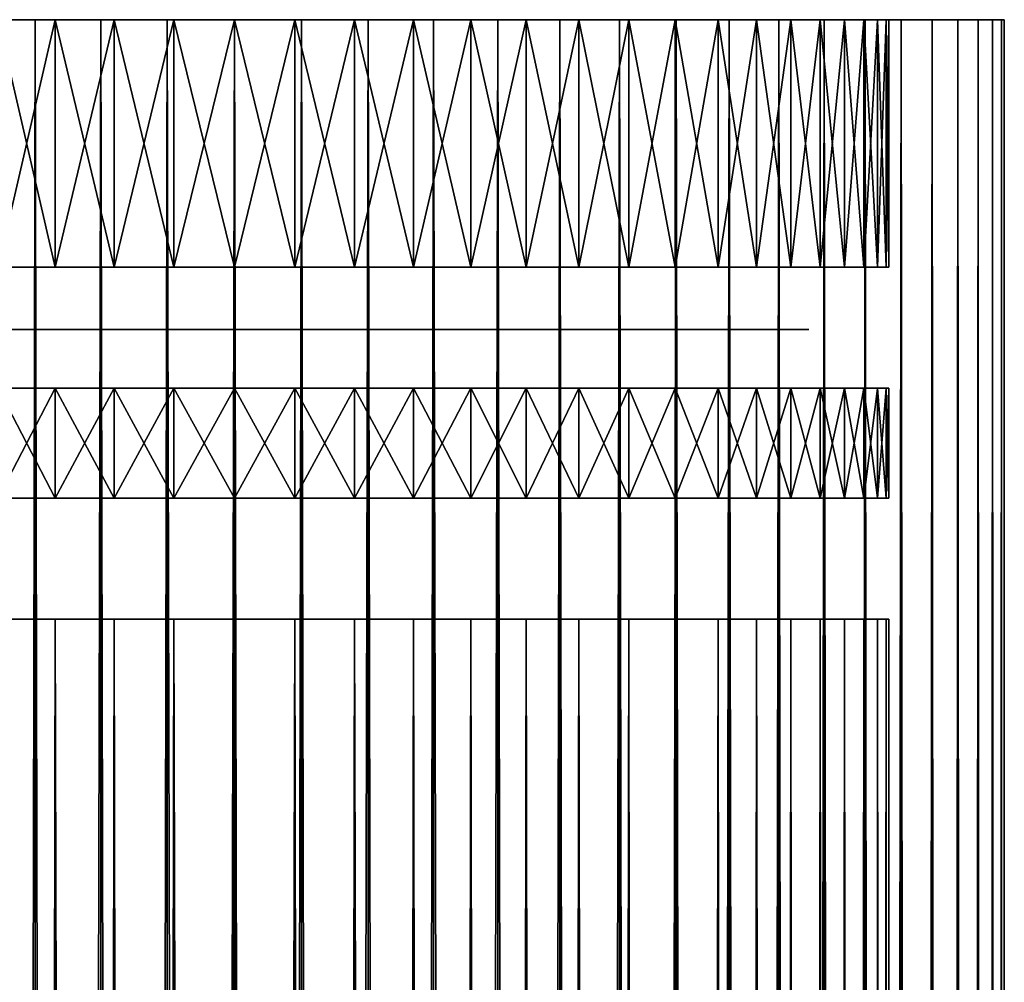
# Model space of a CAD drawing. Header units: millimetres. Extents: x -10 to 10, y 0 to 400.
# Tile 12 of 12: x -3 to 10, y 388 to 400. Entities that reach past the tile are written whole.
import ezdxf

# ---------------------------------------------------------------- set-up
doc = ezdxf.new("R2010")
doc.units = ezdxf.units.MM
doc.header["$LTSCALE"] = 33.374815
for name, color, linetype in [('10', 7, 'CONTINUOUS'), ('2', 7, 'CONTINUOUS'), ('3', 7, 'CONTINUOUS'), ('4', 7, 'CONTINUOUS'), ('5', 7, 'CONTINUOUS'), ('6', 7, 'CONTINUOUS'), ('7', 7, 'CONTINUOUS'), ('8', 7, 'CONTINUOUS')]:
    doc.layers.add(name, color=color, linetype=linetype)

msp = doc.modelspace()

# ---------------------------------------------------------------- linework, layer by layer
at = {"layer": '10', "color": 250, "linetype": 'Continuous', "true_color": 0x1c1c1c}
for points in [[(-2.447, 395.979, -7.053), (-3.106, 395.979, -6.789), (-3.102, 395.979, 6.79), (-2.447, 395.979, -7.053)], [(-2.443, 395.979, 7.054), (-2.447, 395.979, -7.053), (-3.102, 395.979, 6.79), (-2.443, 395.979, 7.054)], [(-1.766, 395.979, -7.253), (-2.447, 395.979, -7.053), (-2.443, 395.979, 7.054), (-1.766, 395.979, -7.253)], [(-1.763, 395.979, 7.254), (-1.766, 395.979, -7.253), (-2.443, 395.979, 7.054), (-1.763, 395.979, 7.254)], [(-1.067, 395.979, -7.388), (-1.766, 395.979, -7.253), (-1.763, 395.979, 7.254), (-1.067, 395.979, -7.388)], [(-1.065, 395.979, 7.388), (-1.067, 395.979, -7.388), (-1.763, 395.979, 7.254), (-1.065, 395.979, 7.388)], [(-0.36, 395.979, -7.455), (-1.067, 395.979, -7.388), (-1.065, 395.979, 7.388), (-0.36, 395.979, -7.455)], [(-0.358, 395.979, 7.455), (-0.36, 395.979, -7.455), (-1.065, 395.979, 7.388), (-0.358, 395.979, 7.455)], [(0.35, 395.979, -7.455), (-0.36, 395.979, -7.455), (-0.358, 395.979, 7.455), (0.35, 395.979, -7.455)], [(0.352, 395.979, 7.455), (0.35, 395.979, -7.455), (-0.358, 395.979, 7.455), (0.352, 395.979, 7.455)], [(1.057, 395.979, -7.388), (0.35, 395.979, -7.455), (0.352, 395.979, 7.455), (1.057, 395.979, -7.388)], [(1.06, 395.979, 7.388), (1.057, 395.979, -7.388), (0.352, 395.979, 7.455), (1.06, 395.979, 7.388)], [(1.755, 395.979, -7.254), (1.057, 395.979, -7.388), (1.06, 395.979, 7.388), (1.755, 395.979, -7.254)], [(1.758, 395.979, 7.253), (1.755, 395.979, -7.254), (1.06, 395.979, 7.388), (1.758, 395.979, 7.253)], [(2.435, 395.979, -7.054), (1.755, 395.979, -7.254), (1.758, 395.979, 7.253), (2.435, 395.979, -7.054)], [(2.439, 395.979, 7.053), (2.435, 395.979, -7.054), (1.758, 395.979, 7.253), (2.439, 395.979, 7.053)], [(3.094, 395.979, -6.79), (2.435, 395.979, -7.054), (2.439, 395.979, 7.053), (3.094, 395.979, -6.79)], [(3.098, 395.979, 6.789), (3.094, 395.979, -6.79), (2.439, 395.979, 7.053), (3.098, 395.979, 6.789)], [(3.725, 395.979, -6.465), (3.094, 395.979, -6.79), (3.098, 395.979, 6.789), (3.725, 395.979, -6.465)], [(3.729, 395.979, 6.463), (3.725, 395.979, -6.465), (3.098, 395.979, 6.789), (3.729, 395.979, 6.463)], [(4.321, 395.979, -6.083), (3.725, 395.979, -6.465), (3.729, 395.979, 6.463), (4.321, 395.979, -6.083)], [(4.325, 395.979, 6.08), (4.321, 395.979, -6.083), (3.729, 395.979, 6.463), (4.325, 395.979, 6.08)], [(4.88, 395.979, -5.644), (4.321, 395.979, -6.083), (4.325, 395.979, 6.08), (4.88, 395.979, -5.644)], [(4.884, 395.979, 5.641), (4.88, 395.979, -5.644), (4.325, 395.979, 6.08), (4.884, 395.979, 5.641)], [(5.393, 395.979, -5.155), (4.88, 395.979, -5.644), (4.884, 395.979, 5.641), (5.393, 395.979, -5.155)], [(5.398, 395.979, 5.15), (5.393, 395.979, -5.155), (4.884, 395.979, 5.641), (5.398, 395.979, 5.15)], [(5.858, 395.979, -4.62), (5.393, 395.979, -5.155), (5.398, 395.979, 5.15), (5.858, 395.979, -4.62)], [(5.863, 395.979, 4.613), (5.858, 395.979, -4.62), (5.398, 395.979, 5.15), (5.863, 395.979, 4.613)], [(6.271, 395.979, -4.041), (5.858, 395.979, -4.62), (5.863, 395.979, 4.613), (6.271, 395.979, -4.041)], [(6.276, 395.979, 4.034), (6.271, 395.979, -4.041), (5.863, 395.979, 4.613), (6.276, 395.979, 4.034)], [(6.626, 395.979, -3.428), (6.271, 395.979, -4.041), (6.276, 395.979, 4.034), (6.626, 395.979, -3.428)], [(6.63, 395.979, 3.421), (6.626, 395.979, -3.428), (6.276, 395.979, 4.034), (6.63, 395.979, 3.421)], [(6.922, 395.979, -2.782), (6.626, 395.979, -3.428), (6.63, 395.979, 3.421), (6.922, 395.979, -2.782)], [(6.924, 395.979, 2.776), (6.922, 395.979, -2.782), (6.63, 395.979, 3.421), (6.924, 395.979, 2.776)], [(7.156, 395.979, -2.109), (6.922, 395.979, -2.782), (6.924, 395.979, 2.776), (7.156, 395.979, -2.109)], [(7.157, 395.979, 2.104), (7.156, 395.979, -2.109), (6.924, 395.979, 2.776), (7.157, 395.979, 2.104)], [(7.324, 395.979, -1.416), (7.156, 395.979, -2.109), (7.157, 395.979, 2.104), (7.324, 395.979, -1.416)], [(7.325, 395.979, 1.413), (7.324, 395.979, -1.416), (7.157, 395.979, 2.104), (7.325, 395.979, 1.413)], [(7.426, 395.979, -0.712), (7.324, 395.979, -1.416), (7.325, 395.979, 1.413), (7.426, 395.979, -0.712)], [(7.426, 395.979, 0.711), (7.426, 395.979, -0.712), (7.325, 395.979, 1.413), (7.426, 395.979, 0.711)], [(7.46, 395.979), (7.426, 395.979, -0.712), (7.426, 395.979, 0.711), (7.46, 395.979)]]:
    msp.add_3dface(points, dxfattribs=at)
at = {"layer": '2', "color": 42, "linetype": 'Continuous', "true_color": 0xcd9632}
for points in [[(-5.736, 400, -8.192), (-6.428, 400, -7.66), (-2.326, 400, -8.176), (-5.736, 400, -8.192)], [(-2.326, 400, -8.176), (-6.428, 400, -7.66), (-3.071, 400, -7.926), (-2.326, 400, -8.176)], [(-5.736, 400, 8.192), (-5, 400, 8.66), (-1.562, 400, 8.355), (-5.736, 400, 8.192)], [(-3.071, 400, 7.926), (-5.736, 400, 8.192), (-2.326, 400, 8.176), (-3.071, 400, 7.926)], [(-2.326, 400, 8.176), (-5.736, 400, 8.192), (-1.562, 400, 8.355), (-2.326, 400, 8.176)], [(-5, 400, -8.66), (-5.736, 400, -8.192), (-0.784, 400, -8.464), (-5, 400, -8.66)], [(-0.784, 400, -8.464), (-5.736, 400, -8.192), (-1.562, 400, -8.355), (-0.784, 400, -8.464)], [(-1.562, 400, -8.355), (-5.736, 400, -8.192), (-2.326, 400, -8.176), (-1.562, 400, -8.355)], [(-4.226, 400, 9.063), (5, 400, 8.66), (-5, 400, 8.66), (-4.226, 400, 9.063)], [(-5, 400, 8.66), (5, 400, 8.66), (0, 400, 8.5), (-5, 400, 8.66)], [(-1.562, 400, 8.355), (-5, 400, 8.66), (-0.784, 400, 8.464), (-1.562, 400, 8.355)], [(-0.784, 400, 8.464), (-5, 400, 8.66), (0, 400, 8.5), (-0.784, 400, 8.464)], [(-4.226, 400, -9.063), (-5, 400, -8.66), (4.226, 400, -9.063), (-4.226, 400, -9.063)], [(4.226, 400, -9.063), (-5, 400, -8.66), (5, 400, -8.66), (4.226, 400, -9.063)], [(5, 400, -8.66), (-5, 400, -8.66), (0, 400, -8.5), (5, 400, -8.66)], [(0, 400, -8.5), (-5, 400, -8.66), (-0.784, 400, -8.464), (0, 400, -8.5)], [(4.226, 400, 9.063), (5, 400, 8.66), (-4.226, 400, 9.063), (4.226, 400, 9.063)], [(-3.42, 400, 9.397), (4.226, 400, 9.063), (-4.226, 400, 9.063), (-3.42, 400, 9.397)], [(-3.42, 400, -9.397), (-4.226, 400, -9.063), (3.42, 400, -9.397), (-3.42, 400, -9.397)], [(3.42, 400, -9.397), (-4.226, 400, -9.063), (4.226, 400, -9.063), (3.42, 400, -9.397)], [(3.42, 400, 9.397), (4.226, 400, 9.063), (-3.42, 400, 9.397), (3.42, 400, 9.397)], [(-2.588, 400, 9.659), (3.42, 400, 9.397), (-3.42, 400, 9.397), (-2.588, 400, 9.659)], [(-2.588, 400, -9.659), (-3.42, 400, -9.397), (2.588, 400, -9.659), (-2.588, 400, -9.659)], [(2.588, 400, -9.659), (-3.42, 400, -9.397), (3.42, 400, -9.397), (2.588, 400, -9.659)], [(2.588, 400, 9.659), (3.42, 400, 9.397), (-2.588, 400, 9.659), (2.588, 400, 9.659)], [(-1.736, 400, 9.848), (2.588, 400, 9.659), (-2.588, 400, 9.659), (-1.736, 400, 9.848)], [(-1.736, 400, -9.848), (-2.588, 400, -9.659), (1.736, 400, -9.848), (-1.736, 400, -9.848)], [(1.736, 400, -9.848), (-2.588, 400, -9.659), (2.588, 400, -9.659), (1.736, 400, -9.848)], [(1.736, 400, 9.848), (2.588, 400, 9.659), (-1.736, 400, 9.848), (1.736, 400, 9.848)], [(-0.872, 400, 9.962), (1.736, 400, 9.848), (-1.736, 400, 9.848), (-0.872, 400, 9.962)], [(-0.872, 400, -9.962), (-1.736, 400, -9.848), (0.872, 400, -9.962), (-0.872, 400, -9.962)], [(0.872, 400, -9.962), (-1.736, 400, -9.848), (1.736, 400, -9.848), (0.872, 400, -9.962)], [(0.872, 400, 9.962), (1.736, 400, 9.848), (-0.872, 400, 9.962), (0.872, 400, 9.962)], [(0, 400, 10), (0.872, 400, 9.962), (-0.872, 400, 9.962), (0, 400, 10)], [(0, 400, -10), (-0.872, 400, -9.962), (0.872, 400, -9.962), (0, 400, -10)], [(0, 400, 8.5), (5, 400, 8.66), (0.784, 400, 8.464), (0, 400, 8.5)], [(0.784, 400, -8.464), (5, 400, -8.66), (0, 400, -8.5), (0.784, 400, -8.464)], [(5, 400, 8.66), (5.736, 400, 8.192), (0.784, 400, 8.464), (5, 400, 8.66)], [(0.784, 400, 8.464), (5.736, 400, 8.192), (1.562, 400, 8.355), (0.784, 400, 8.464)], [(1.562, 400, -8.355), (5, 400, -8.66), (0.784, 400, -8.464), (1.562, 400, -8.355)], [(1.562, 400, 8.355), (5.736, 400, 8.192), (2.326, 400, 8.176), (1.562, 400, 8.355)], [(5.736, 400, -8.192), (5, 400, -8.66), (1.562, 400, -8.355), (5.736, 400, -8.192)], [(2.326, 400, -8.176), (5.736, 400, -8.192), (1.562, 400, -8.355), (2.326, 400, -8.176)], [(5.736, 400, 8.192), (6.428, 400, 7.66), (2.326, 400, 8.176), (5.736, 400, 8.192)], [(2.326, 400, 8.176), (6.428, 400, 7.66), (3.071, 400, 7.926), (2.326, 400, 8.176)], [(3.071, 400, -7.926), (5.736, 400, -8.192), (2.326, 400, -8.176), (3.071, 400, -7.926)], [(3.071, 400, 7.926), (6.428, 400, 7.66), (3.789, 400, 7.609), (3.071, 400, 7.926)], [(6.428, 400, -7.66), (5.736, 400, -8.192), (3.071, 400, -7.926), (6.428, 400, -7.66)], [(3.789, 400, -7.609), (6.428, 400, -7.66), (3.071, 400, -7.926), (3.789, 400, -7.609)], [(6.428, 400, 7.66), (7.071, 400, 7.071), (3.789, 400, 7.609), (6.428, 400, 7.66)], [(3.789, 400, 7.609), (7.071, 400, 7.071), (4.475, 400, 7.227), (3.789, 400, 7.609)], [(4.475, 400, -7.227), (6.428, 400, -7.66), (3.789, 400, -7.609), (4.475, 400, -7.227)], [(4.475, 400, 7.227), (7.071, 400, 7.071), (5.122, 400, 6.783), (4.475, 400, 7.227)], [(7.071, 400, -7.071), (6.428, 400, -7.66), (4.475, 400, -7.227), (7.071, 400, -7.071)], [(5.122, 400, -6.783), (7.071, 400, -7.071), (4.475, 400, -7.227), (5.122, 400, -6.783)], [(7.071, 400, 7.071), (7.66, 400, 6.428), (5.122, 400, 6.783), (7.071, 400, 7.071)], [(5.122, 400, 6.783), (7.66, 400, 6.428), (5.726, 400, 6.282), (5.122, 400, 6.783)], [(7.66, 400, -6.428), (7.071, 400, -7.071), (5.122, 400, -6.783), (7.66, 400, -6.428)], [(5.726, 400, -6.282), (7.66, 400, -6.428), (5.122, 400, -6.783), (5.726, 400, -6.282)], [(7.66, 400, 6.428), (8.192, 400, 5.736), (5.726, 400, 6.282), (7.66, 400, 6.428)], [(5.726, 400, 6.282), (8.192, 400, 5.736), (6.282, 400, 5.726), (5.726, 400, 6.282)], [(8.192, 400, -5.736), (7.66, 400, -6.428), (5.726, 400, -6.282), (8.192, 400, -5.736)], [(6.282, 400, -5.726), (8.192, 400, -5.736), (5.726, 400, -6.282), (6.282, 400, -5.726)], [(8.192, 400, 5.736), (8.66, 400, 5), (6.282, 400, 5.726), (8.192, 400, 5.736)], [(6.282, 400, 5.726), (8.66, 400, 5), (6.783, 400, 5.122), (6.282, 400, 5.726)], [(6.783, 400, -5.122), (8.192, 400, -5.736), (6.282, 400, -5.726), (6.783, 400, -5.122)], [(6.783, 400, 5.122), (8.66, 400, 5), (7.227, 400, 4.475), (6.783, 400, 5.122)], [(8.66, 400, -5), (8.192, 400, -5.736), (6.783, 400, -5.122), (8.66, 400, -5)], [(7.227, 400, -4.475), (8.66, 400, -5), (6.783, 400, -5.122), (7.227, 400, -4.475)], [(8.66, 400, 5), (9.063, 400, 4.226), (7.227, 400, 4.475), (8.66, 400, 5)], [(7.227, 400, 4.475), (9.063, 400, 4.226), (7.609, 400, 3.789), (7.227, 400, 4.475)], [(9.063, 400, -4.226), (8.66, 400, -5), (7.227, 400, -4.475), (9.063, 400, -4.226)], [(7.609, 400, -3.789), (9.063, 400, -4.226), (7.227, 400, -4.475), (7.609, 400, -3.789)], [(9.063, 400, 4.226), (9.397, 400, 3.42), (7.609, 400, 3.789), (9.063, 400, 4.226)], [(7.609, 400, 3.789), (9.397, 400, 3.42), (7.926, 400, 3.071), (7.609, 400, 3.789)], [(9.397, 400, -3.42), (9.063, 400, -4.226), (7.609, 400, -3.789), (9.397, 400, -3.42)], [(7.926, 400, -3.071), (9.397, 400, -3.42), (7.609, 400, -3.789), (7.926, 400, -3.071)], [(9.397, 400, 3.42), (9.659, 400, 2.588), (7.926, 400, 3.071), (9.397, 400, 3.42)], [(7.926, 400, 3.071), (9.659, 400, 2.588), (8.176, 400, 2.326), (7.926, 400, 3.071)], [(9.659, 400, -2.588), (9.397, 400, -3.42), (7.926, 400, -3.071), (9.659, 400, -2.588)], [(8.176, 400, -2.326), (9.659, 400, -2.588), (7.926, 400, -3.071), (8.176, 400, -2.326)], [(9.659, 400, 2.588), (9.848, 400, 1.736), (8.176, 400, 2.326), (9.659, 400, 2.588)], [(8.176, 400, 2.326), (9.848, 400, 1.736), (8.355, 400, 1.562), (8.176, 400, 2.326)], [(9.848, 400, -1.736), (9.659, 400, -2.588), (8.176, 400, -2.326), (9.848, 400, -1.736)], [(8.355, 400, -1.562), (9.848, 400, -1.736), (8.176, 400, -2.326), (8.355, 400, -1.562)], [(9.848, 400, 1.736), (9.962, 400, 0.872), (8.355, 400, 1.562), (9.848, 400, 1.736)], [(8.355, 400, 1.562), (9.962, 400, 0.872), (8.464, 400, 0.784), (8.355, 400, 1.562)], [(9.962, 400, -0.872), (9.848, 400, -1.736), (8.355, 400, -1.562), (9.962, 400, -0.872)], [(8.464, 400, -0.784), (9.962, 400, -0.872), (8.355, 400, -1.562), (8.464, 400, -0.784)], [(9.962, 400, 0.872), (10, 400), (8.464, 400, 0.784), (9.962, 400, 0.872)], [(10, 400), (8.5, 400), (8.464, 400, 0.784), (10, 400)], [(8.5, 400), (9.962, 400, -0.872), (8.464, 400, -0.784), (8.5, 400)], [(10, 400), (9.962, 400, -0.872), (8.5, 400), (10, 400)]]:
    msp.add_3dface(points, dxfattribs=at)
at = {"layer": '3', "color": 42, "linetype": 'Continuous', "true_color": 0xcd9632}
for points in [[(-2.588, 0, -9.659), (-3.42, 0, -9.397), (-2.588, 400, -9.659), (-2.588, 0, -9.659)], [(-3.42, 0, -9.397), (-3.42, 400, -9.397), (-2.588, 400, -9.659), (-3.42, 0, -9.397)], [(-1.736, 0, -9.848), (-2.588, 0, -9.659), (-1.736, 400, -9.848), (-1.736, 0, -9.848)], [(-2.588, 0, -9.659), (-2.588, 400, -9.659), (-1.736, 400, -9.848), (-2.588, 0, -9.659)], [(-0.872, 0, -9.962), (-1.736, 0, -9.848), (-0.872, 400, -9.962), (-0.872, 0, -9.962)], [(-1.736, 0, -9.848), (-1.736, 400, -9.848), (-0.872, 400, -9.962), (-1.736, 0, -9.848)], [(0, 0, -10), (-0.872, 0, -9.962), (0, 400, -10), (0, 0, -10)], [(-0.872, 0, -9.962), (-0.872, 400, -9.962), (0, 400, -10), (-0.872, 0, -9.962)], [(0.872, 0, -9.962), (0, 0, -10), (0.872, 400, -9.962), (0.872, 0, -9.962)], [(0, 0, -10), (0, 400, -10), (0.872, 400, -9.962), (0, 0, -10)], [(1.736, 0, -9.848), (0.872, 0, -9.962), (1.736, 400, -9.848), (1.736, 0, -9.848)], [(0.872, 0, -9.962), (0.872, 400, -9.962), (1.736, 400, -9.848), (0.872, 0, -9.962)], [(2.588, 0, -9.659), (1.736, 0, -9.848), (2.588, 400, -9.659), (2.588, 0, -9.659)], [(1.736, 0, -9.848), (1.736, 400, -9.848), (2.588, 400, -9.659), (1.736, 0, -9.848)], [(3.42, 0, -9.397), (2.588, 0, -9.659), (3.42, 400, -9.397), (3.42, 0, -9.397)], [(2.588, 0, -9.659), (2.588, 400, -9.659), (3.42, 400, -9.397), (2.588, 0, -9.659)], [(4.226, 0, -9.063), (3.42, 0, -9.397), (4.226, 400, -9.063), (4.226, 0, -9.063)], [(3.42, 0, -9.397), (3.42, 400, -9.397), (4.226, 400, -9.063), (3.42, 0, -9.397)], [(5, 0, -8.66), (4.226, 0, -9.063), (5, 400, -8.66), (5, 0, -8.66)], [(4.226, 0, -9.063), (4.226, 400, -9.063), (5, 400, -8.66), (4.226, 0, -9.063)], [(5.736, 0, -8.192), (5, 0, -8.66), (5.736, 400, -8.192), (5.736, 0, -8.192)], [(5, 0, -8.66), (5, 400, -8.66), (5.736, 400, -8.192), (5, 0, -8.66)], [(6.428, 0, -7.66), (5.736, 0, -8.192), (6.428, 400, -7.66), (6.428, 0, -7.66)], [(5.736, 0, -8.192), (5.736, 400, -8.192), (6.428, 400, -7.66), (5.736, 0, -8.192)], [(7.071, 0, -7.071), (6.428, 0, -7.66), (7.071, 400, -7.071), (7.071, 0, -7.071)], [(6.428, 0, -7.66), (6.428, 400, -7.66), (7.071, 400, -7.071), (6.428, 0, -7.66)], [(7.66, 0, -6.428), (7.071, 0, -7.071), (7.66, 400, -6.428), (7.66, 0, -6.428)], [(7.071, 0, -7.071), (7.071, 400, -7.071), (7.66, 400, -6.428), (7.071, 0, -7.071)], [(8.192, 0, -5.736), (7.66, 0, -6.428), (8.192, 400, -5.736), (8.192, 0, -5.736)], [(7.66, 0, -6.428), (7.66, 400, -6.428), (8.192, 400, -5.736), (7.66, 0, -6.428)], [(8.66, 0, -5), (8.192, 0, -5.736), (8.66, 400, -5), (8.66, 0, -5)], [(8.192, 0, -5.736), (8.192, 400, -5.736), (8.66, 400, -5), (8.192, 0, -5.736)], [(9.063, 0, -4.226), (8.66, 0, -5), (9.063, 400, -4.226), (9.063, 0, -4.226)], [(8.66, 0, -5), (8.66, 400, -5), (9.063, 400, -4.226), (8.66, 0, -5)], [(9.397, 0, -3.42), (9.063, 0, -4.226), (9.397, 400, -3.42), (9.397, 0, -3.42)], [(9.063, 0, -4.226), (9.063, 400, -4.226), (9.397, 400, -3.42), (9.063, 0, -4.226)], [(9.659, 0, -2.588), (9.397, 0, -3.42), (9.659, 400, -2.588), (9.659, 0, -2.588)], [(9.397, 0, -3.42), (9.397, 400, -3.42), (9.659, 400, -2.588), (9.397, 0, -3.42)], [(9.848, 0, -1.736), (9.659, 0, -2.588), (9.848, 400, -1.736), (9.848, 0, -1.736)], [(9.659, 0, -2.588), (9.659, 400, -2.588), (9.848, 400, -1.736), (9.659, 0, -2.588)], [(9.962, 0, -0.872), (9.848, 0, -1.736), (9.962, 400, -0.872), (9.962, 0, -0.872)], [(9.848, 0, -1.736), (9.848, 400, -1.736), (9.962, 400, -0.872), (9.848, 0, -1.736)], [(10, 0), (9.962, 0, -0.872), (10, 400), (10, 0)], [(10, 400), (9.962, 0, -0.872), (9.962, 400, -0.872), (10, 400)]]:
    msp.add_3dface(points, dxfattribs=at)
at = {"layer": '4', "color": 42, "linetype": 'Continuous', "true_color": 0xcd9632}
for points in [[(-3.42, 0, 9.397), (-2.588, 0, 9.659), (-3.42, 400, 9.397), (-3.42, 0, 9.397)], [(-2.588, 0, 9.659), (-2.588, 400, 9.659), (-3.42, 400, 9.397), (-2.588, 0, 9.659)], [(-2.588, 0, 9.659), (-1.736, 0, 9.848), (-2.588, 400, 9.659), (-2.588, 0, 9.659)], [(-1.736, 0, 9.848), (-1.736, 400, 9.848), (-2.588, 400, 9.659), (-1.736, 0, 9.848)], [(-1.736, 0, 9.848), (-0.872, 0, 9.962), (-1.736, 400, 9.848), (-1.736, 0, 9.848)], [(-0.872, 0, 9.962), (-0.872, 400, 9.962), (-1.736, 400, 9.848), (-0.872, 0, 9.962)], [(-0.872, 0, 9.962), (0, 0, 10), (-0.872, 400, 9.962), (-0.872, 0, 9.962)], [(0, 0, 10), (0, 400, 10), (-0.872, 400, 9.962), (0, 0, 10)], [(0, 0, 10), (0.872, 0, 9.962), (0, 400, 10), (0, 0, 10)], [(0.872, 0, 9.962), (0.872, 400, 9.962), (0, 400, 10), (0.872, 0, 9.962)], [(0.872, 0, 9.962), (1.736, 0, 9.848), (0.872, 400, 9.962), (0.872, 0, 9.962)], [(1.736, 0, 9.848), (1.736, 400, 9.848), (0.872, 400, 9.962), (1.736, 0, 9.848)], [(1.736, 0, 9.848), (2.588, 0, 9.659), (1.736, 400, 9.848), (1.736, 0, 9.848)], [(2.588, 0, 9.659), (2.588, 400, 9.659), (1.736, 400, 9.848), (2.588, 0, 9.659)], [(2.588, 0, 9.659), (3.42, 0, 9.397), (2.588, 400, 9.659), (2.588, 0, 9.659)], [(3.42, 0, 9.397), (3.42, 400, 9.397), (2.588, 400, 9.659), (3.42, 0, 9.397)], [(3.42, 0, 9.397), (4.226, 0, 9.063), (3.42, 400, 9.397), (3.42, 0, 9.397)], [(4.226, 0, 9.063), (4.226, 400, 9.063), (3.42, 400, 9.397), (4.226, 0, 9.063)], [(4.226, 0, 9.063), (5, 0, 8.66), (4.226, 400, 9.063), (4.226, 0, 9.063)], [(5, 0, 8.66), (5, 400, 8.66), (4.226, 400, 9.063), (5, 0, 8.66)], [(5, 0, 8.66), (5.736, 0, 8.192), (5, 400, 8.66), (5, 0, 8.66)], [(5.736, 0, 8.192), (5.736, 400, 8.192), (5, 400, 8.66), (5.736, 0, 8.192)], [(5.736, 0, 8.192), (6.428, 0, 7.66), (5.736, 400, 8.192), (5.736, 0, 8.192)], [(6.428, 0, 7.66), (6.428, 400, 7.66), (5.736, 400, 8.192), (6.428, 0, 7.66)], [(6.428, 0, 7.66), (7.071, 0, 7.071), (6.428, 400, 7.66), (6.428, 0, 7.66)], [(7.071, 0, 7.071), (7.071, 400, 7.071), (6.428, 400, 7.66), (7.071, 0, 7.071)], [(7.071, 0, 7.071), (7.66, 0, 6.428), (7.071, 400, 7.071), (7.071, 0, 7.071)], [(7.66, 0, 6.428), (7.66, 400, 6.428), (7.071, 400, 7.071), (7.66, 0, 6.428)], [(7.66, 0, 6.428), (8.192, 0, 5.736), (7.66, 400, 6.428), (7.66, 0, 6.428)], [(8.192, 0, 5.736), (8.192, 400, 5.736), (7.66, 400, 6.428), (8.192, 0, 5.736)], [(8.192, 0, 5.736), (8.66, 0, 5), (8.192, 400, 5.736), (8.192, 0, 5.736)], [(8.66, 0, 5), (8.66, 400, 5), (8.192, 400, 5.736), (8.66, 0, 5)], [(8.66, 0, 5), (9.063, 0, 4.226), (8.66, 400, 5), (8.66, 0, 5)], [(9.063, 0, 4.226), (9.063, 400, 4.226), (8.66, 400, 5), (9.063, 0, 4.226)], [(9.063, 0, 4.226), (9.397, 0, 3.42), (9.063, 400, 4.226), (9.063, 0, 4.226)], [(9.397, 0, 3.42), (9.397, 400, 3.42), (9.063, 400, 4.226), (9.397, 0, 3.42)], [(9.397, 0, 3.42), (9.659, 0, 2.588), (9.397, 400, 3.42), (9.397, 0, 3.42)], [(9.659, 0, 2.588), (9.659, 400, 2.588), (9.397, 400, 3.42), (9.659, 0, 2.588)], [(9.659, 0, 2.588), (9.848, 0, 1.736), (9.659, 400, 2.588), (9.659, 0, 2.588)], [(9.848, 0, 1.736), (9.848, 400, 1.736), (9.659, 400, 2.588), (9.848, 0, 1.736)], [(9.848, 0, 1.736), (9.962, 0, 0.872), (9.848, 400, 1.736), (9.848, 0, 1.736)], [(9.962, 0, 0.872), (9.962, 400, 0.872), (9.848, 400, 1.736), (9.962, 0, 0.872)], [(9.962, 0, 0.872), (10, 0), (9.962, 400, 0.872), (9.962, 0, 0.872)], [(10, 0), (10, 400), (9.962, 400, 0.872), (10, 0)]]:
    msp.add_3dface(points, dxfattribs=at)
at = {"layer": '5', "color": 42, "linetype": 'Continuous', "true_color": 0xcd9632}
for points in [[(-2.326, 400, -8.176), (-3.071, 400, -7.926), (-2.326, 396.786, -8.176), (-2.326, 400, -8.176)], [(-2.326, 396.786, -8.176), (-3.071, 400, -7.926), (-3.071, 396.786, -7.926), (-2.326, 396.786, -8.176)], [(-1.562, 400, -8.355), (-2.326, 400, -8.176), (-1.562, 396.786, -8.355), (-1.562, 400, -8.355)], [(-1.562, 396.786, -8.355), (-2.326, 400, -8.176), (-2.326, 396.786, -8.176), (-1.562, 396.786, -8.355)], [(-0.784, 400, -8.464), (-1.562, 400, -8.355), (-0.784, 396.786, -8.464), (-0.784, 400, -8.464)], [(-0.784, 396.786, -8.464), (-1.562, 400, -8.355), (-1.562, 396.786, -8.355), (-0.784, 396.786, -8.464)], [(0, 400, -8.5), (-0.784, 400, -8.464), (0, 396.786, -8.5), (0, 400, -8.5)], [(0, 396.786, -8.5), (-0.784, 400, -8.464), (-0.784, 396.786, -8.464), (0, 396.786, -8.5)], [(0.784, 400, -8.464), (0, 400, -8.5), (0.784, 396.786, -8.464), (0.784, 400, -8.464)], [(0.784, 396.786, -8.464), (0, 400, -8.5), (0, 396.786, -8.5), (0.784, 396.786, -8.464)], [(1.562, 400, -8.355), (0.784, 400, -8.464), (1.562, 396.786, -8.355), (1.562, 400, -8.355)], [(1.562, 396.786, -8.355), (0.784, 400, -8.464), (0.784, 396.786, -8.464), (1.562, 396.786, -8.355)], [(2.326, 400, -8.176), (1.562, 400, -8.355), (2.326, 396.786, -8.176), (2.326, 400, -8.176)], [(2.326, 396.786, -8.176), (1.562, 400, -8.355), (1.562, 396.786, -8.355), (2.326, 396.786, -8.176)], [(3.071, 400, -7.926), (2.326, 400, -8.176), (3.071, 396.786, -7.926), (3.071, 400, -7.926)], [(3.071, 396.786, -7.926), (2.326, 400, -8.176), (2.326, 396.786, -8.176), (3.071, 396.786, -7.926)], [(3.789, 400, -7.609), (3.071, 400, -7.926), (3.789, 396.786, -7.609), (3.789, 400, -7.609)], [(3.789, 396.786, -7.609), (3.071, 400, -7.926), (3.071, 396.786, -7.926), (3.789, 396.786, -7.609)], [(4.475, 400, -7.227), (3.789, 400, -7.609), (4.475, 396.786, -7.227), (4.475, 400, -7.227)], [(4.475, 396.786, -7.227), (3.789, 400, -7.609), (3.789, 396.786, -7.609), (4.475, 396.786, -7.227)], [(5.122, 400, -6.783), (4.475, 400, -7.227), (5.122, 396.786, -6.783), (5.122, 400, -6.783)], [(5.122, 396.786, -6.783), (4.475, 400, -7.227), (4.475, 396.786, -7.227), (5.122, 396.786, -6.783)], [(5.726, 400, -6.282), (5.122, 400, -6.783), (5.726, 396.786, -6.282), (5.726, 400, -6.282)], [(5.726, 396.786, -6.282), (5.122, 400, -6.783), (5.122, 396.786, -6.783), (5.726, 396.786, -6.282)], [(6.282, 400, -5.726), (5.726, 400, -6.282), (6.282, 396.786, -5.726), (6.282, 400, -5.726)], [(6.282, 396.786, -5.726), (5.726, 400, -6.282), (5.726, 396.786, -6.282), (6.282, 396.786, -5.726)], [(6.783, 400, -5.122), (6.282, 400, -5.726), (6.783, 396.786, -5.122), (6.783, 400, -5.122)], [(6.783, 396.786, -5.122), (6.282, 400, -5.726), (6.282, 396.786, -5.726), (6.783, 396.786, -5.122)], [(7.227, 400, -4.475), (6.783, 400, -5.122), (7.227, 396.786, -4.475), (7.227, 400, -4.475)], [(7.227, 396.786, -4.475), (6.783, 400, -5.122), (6.783, 396.786, -5.122), (7.227, 396.786, -4.475)], [(7.609, 400, -3.789), (7.227, 400, -4.475), (7.609, 396.786, -3.789), (7.609, 400, -3.789)], [(7.609, 396.786, -3.789), (7.227, 400, -4.475), (7.227, 396.786, -4.475), (7.609, 396.786, -3.789)], [(7.926, 400, -3.071), (7.609, 400, -3.789), (7.926, 396.786, -3.071), (7.926, 400, -3.071)], [(7.926, 396.786, -3.071), (7.609, 400, -3.789), (7.609, 396.786, -3.789), (7.926, 396.786, -3.071)], [(8.176, 400, -2.326), (7.926, 400, -3.071), (8.176, 396.786, -2.326), (8.176, 400, -2.326)], [(8.176, 396.786, -2.326), (7.926, 400, -3.071), (7.926, 396.786, -3.071), (8.176, 396.786, -2.326)], [(8.355, 400, -1.562), (8.176, 400, -2.326), (8.355, 396.786, -1.562), (8.355, 400, -1.562)], [(8.355, 396.786, -1.562), (8.176, 400, -2.326), (8.176, 396.786, -2.326), (8.355, 396.786, -1.562)], [(8.464, 400, -0.784), (8.355, 400, -1.562), (8.464, 396.786, -0.784), (8.464, 400, -0.784)], [(8.464, 396.786, -0.784), (8.355, 400, -1.562), (8.355, 396.786, -1.562), (8.464, 396.786, -0.784)], [(8.5, 400), (8.464, 400, -0.784), (8.5, 396.786), (8.5, 400)], [(8.5, 396.786), (8.464, 400, -0.784), (8.464, 396.786, -0.784), (8.5, 396.786)], [(-3.071, 0, -7.926), (-2.326, 0, -8.176), (-3.071, 392.214, -7.926), (-3.071, 0, -7.926)], [(-3.071, 392.214, -7.926), (-2.326, 0, -8.176), (-2.326, 392.214, -8.176), (-3.071, 392.214, -7.926)], [(-2.326, 0, -8.176), (-1.562, 0, -8.355), (-2.326, 392.214, -8.176), (-2.326, 0, -8.176)], [(-2.326, 392.214, -8.176), (-1.562, 0, -8.355), (-1.562, 392.214, -8.355), (-2.326, 392.214, -8.176)], [(-1.562, 0, -8.355), (-0.784, 0, -8.464), (-1.562, 392.214, -8.355), (-1.562, 0, -8.355)], [(-1.562, 392.214, -8.355), (-0.784, 0, -8.464), (-0.784, 392.214, -8.464), (-1.562, 392.214, -8.355)], [(-0.784, 0, -8.464), (0, 0, -8.5), (-0.784, 392.214, -8.464), (-0.784, 0, -8.464)], [(-0.784, 392.214, -8.464), (0, 0, -8.5), (0, 392.214, -8.5), (-0.784, 392.214, -8.464)], [(0, 0, -8.5), (0.784, 0, -8.464), (0, 392.214, -8.5), (0, 0, -8.5)], [(0, 392.214, -8.5), (0.784, 0, -8.464), (0.784, 392.214, -8.464), (0, 392.214, -8.5)], [(0.784, 0, -8.464), (1.562, 0, -8.355), (0.784, 392.214, -8.464), (0.784, 0, -8.464)], [(0.784, 392.214, -8.464), (1.562, 0, -8.355), (1.562, 392.214, -8.355), (0.784, 392.214, -8.464)], [(1.562, 0, -8.355), (2.326, 0, -8.176), (1.562, 392.214, -8.355), (1.562, 0, -8.355)], [(1.562, 392.214, -8.355), (2.326, 0, -8.176), (2.326, 392.214, -8.176), (1.562, 392.214, -8.355)], [(2.326, 0, -8.176), (3.071, 0, -7.926), (2.326, 392.214, -8.176), (2.326, 0, -8.176)], [(2.326, 392.214, -8.176), (3.071, 0, -7.926), (3.071, 392.214, -7.926), (2.326, 392.214, -8.176)], [(3.071, 0, -7.926), (3.789, 0, -7.609), (3.071, 392.214, -7.926), (3.071, 0, -7.926)], [(3.071, 392.214, -7.926), (3.789, 0, -7.609), (3.789, 392.214, -7.609), (3.071, 392.214, -7.926)], [(3.789, 0, -7.609), (4.475, 0, -7.227), (3.789, 392.214, -7.609), (3.789, 0, -7.609)], [(3.789, 392.214, -7.609), (4.475, 0, -7.227), (4.475, 392.214, -7.227), (3.789, 392.214, -7.609)], [(4.475, 0, -7.227), (5.122, 0, -6.783), (4.475, 392.214, -7.227), (4.475, 0, -7.227)], [(4.475, 392.214, -7.227), (5.122, 0, -6.783), (5.122, 392.214, -6.783), (4.475, 392.214, -7.227)], [(5.122, 0, -6.783), (5.726, 0, -6.282), (5.122, 392.214, -6.783), (5.122, 0, -6.783)], [(5.122, 392.214, -6.783), (5.726, 0, -6.282), (5.726, 392.214, -6.282), (5.122, 392.214, -6.783)], [(5.726, 0, -6.282), (6.282, 0, -5.726), (5.726, 392.214, -6.282), (5.726, 0, -6.282)], [(5.726, 392.214, -6.282), (6.282, 0, -5.726), (6.282, 392.214, -5.726), (5.726, 392.214, -6.282)], [(6.282, 0, -5.726), (6.783, 0, -5.122), (6.282, 392.214, -5.726), (6.282, 0, -5.726)], [(6.282, 392.214, -5.726), (6.783, 0, -5.122), (6.783, 392.214, -5.122), (6.282, 392.214, -5.726)], [(6.783, 0, -5.122), (7.227, 0, -4.475), (6.783, 392.214, -5.122), (6.783, 0, -5.122)], [(6.783, 392.214, -5.122), (7.227, 0, -4.475), (7.227, 392.214, -4.475), (6.783, 392.214, -5.122)], [(7.227, 0, -4.475), (7.609, 0, -3.789), (7.227, 392.214, -4.475), (7.227, 0, -4.475)], [(7.227, 392.214, -4.475), (7.609, 0, -3.789), (7.609, 392.214, -3.789), (7.227, 392.214, -4.475)], [(7.609, 0, -3.789), (7.926, 0, -3.071), (7.609, 392.214, -3.789), (7.609, 0, -3.789)], [(7.609, 392.214, -3.789), (7.926, 0, -3.071), (7.926, 392.214, -3.071), (7.609, 392.214, -3.789)], [(7.926, 0, -3.071), (8.176, 0, -2.326), (7.926, 392.214, -3.071), (7.926, 0, -3.071)], [(7.926, 392.214, -3.071), (8.176, 0, -2.326), (8.176, 392.214, -2.326), (7.926, 392.214, -3.071)], [(8.176, 0, -2.326), (8.355, 0, -1.562), (8.176, 392.214, -2.326), (8.176, 0, -2.326)], [(8.176, 392.214, -2.326), (8.355, 0, -1.562), (8.355, 392.214, -1.562), (8.176, 392.214, -2.326)], [(8.355, 0, -1.562), (8.464, 0, -0.784), (8.355, 392.214, -1.562), (8.355, 0, -1.562)], [(8.355, 392.214, -1.562), (8.464, 0, -0.784), (8.464, 392.214, -0.784), (8.355, 392.214, -1.562)], [(8.464, 0, -0.784), (8.5, 0), (8.464, 392.214, -0.784), (8.464, 0, -0.784)], [(8.464, 392.214, -0.784), (8.5, 0), (8.5, 392.214), (8.464, 392.214, -0.784)]]:
    msp.add_3dface(points, dxfattribs=at)
at = {"layer": '6', "color": 42, "linetype": 'Continuous', "true_color": 0xcd9632}
for points in [[(-3.071, 400, 7.926), (-2.326, 400, 8.176), (-3.071, 396.786, 7.926), (-3.071, 400, 7.926)], [(-3.071, 396.786, 7.926), (-2.326, 400, 8.176), (-2.326, 396.786, 8.176), (-3.071, 396.786, 7.926)], [(-2.326, 400, 8.176), (-1.562, 400, 8.355), (-2.326, 396.786, 8.176), (-2.326, 400, 8.176)], [(-2.326, 396.786, 8.176), (-1.562, 400, 8.355), (-1.562, 396.786, 8.355), (-2.326, 396.786, 8.176)], [(-1.562, 400, 8.355), (-0.784, 400, 8.464), (-1.562, 396.786, 8.355), (-1.562, 400, 8.355)], [(-1.562, 396.786, 8.355), (-0.784, 400, 8.464), (-0.784, 396.786, 8.464), (-1.562, 396.786, 8.355)], [(-0.784, 400, 8.464), (0, 400, 8.5), (-0.784, 396.786, 8.464), (-0.784, 400, 8.464)], [(0, 400, 8.5), (0, 396.786, 8.5), (-0.784, 396.786, 8.464), (0, 400, 8.5)], [(0, 400, 8.5), (0.784, 400, 8.464), (0, 396.786, 8.5), (0, 400, 8.5)], [(0, 396.786, 8.5), (0.784, 400, 8.464), (0.784, 396.786, 8.464), (0, 396.786, 8.5)], [(0.784, 400, 8.464), (1.562, 400, 8.355), (0.784, 396.786, 8.464), (0.784, 400, 8.464)], [(0.784, 396.786, 8.464), (1.562, 400, 8.355), (1.562, 396.786, 8.355), (0.784, 396.786, 8.464)], [(1.562, 400, 8.355), (2.326, 400, 8.176), (1.562, 396.786, 8.355), (1.562, 400, 8.355)], [(1.562, 396.786, 8.355), (2.326, 400, 8.176), (2.326, 396.786, 8.176), (1.562, 396.786, 8.355)], [(2.326, 400, 8.176), (3.071, 400, 7.926), (2.326, 396.786, 8.176), (2.326, 400, 8.176)], [(2.326, 396.786, 8.176), (3.071, 400, 7.926), (3.071, 396.786, 7.926), (2.326, 396.786, 8.176)], [(3.071, 400, 7.926), (3.789, 400, 7.609), (3.071, 396.786, 7.926), (3.071, 400, 7.926)], [(3.071, 396.786, 7.926), (3.789, 400, 7.609), (3.789, 396.786, 7.609), (3.071, 396.786, 7.926)], [(3.789, 400, 7.609), (4.475, 400, 7.227), (3.789, 396.786, 7.609), (3.789, 400, 7.609)], [(3.789, 396.786, 7.609), (4.475, 400, 7.227), (4.475, 396.786, 7.227), (3.789, 396.786, 7.609)], [(4.475, 400, 7.227), (5.122, 400, 6.783), (4.475, 396.786, 7.227), (4.475, 400, 7.227)], [(4.475, 396.786, 7.227), (5.122, 400, 6.783), (5.122, 396.786, 6.783), (4.475, 396.786, 7.227)], [(5.122, 400, 6.783), (5.726, 400, 6.282), (5.122, 396.786, 6.783), (5.122, 400, 6.783)], [(5.122, 396.786, 6.783), (5.726, 400, 6.282), (5.726, 396.786, 6.282), (5.122, 396.786, 6.783)], [(5.726, 400, 6.282), (6.282, 400, 5.726), (5.726, 396.786, 6.282), (5.726, 400, 6.282)], [(5.726, 396.786, 6.282), (6.282, 400, 5.726), (6.282, 396.786, 5.726), (5.726, 396.786, 6.282)], [(6.282, 400, 5.726), (6.783, 400, 5.122), (6.282, 396.786, 5.726), (6.282, 400, 5.726)], [(6.282, 396.786, 5.726), (6.783, 400, 5.122), (6.783, 396.786, 5.122), (6.282, 396.786, 5.726)], [(6.783, 400, 5.122), (7.227, 400, 4.475), (6.783, 396.786, 5.122), (6.783, 400, 5.122)], [(6.783, 396.786, 5.122), (7.227, 400, 4.475), (7.227, 396.786, 4.475), (6.783, 396.786, 5.122)], [(7.227, 400, 4.475), (7.609, 400, 3.789), (7.227, 396.786, 4.475), (7.227, 400, 4.475)], [(7.227, 396.786, 4.475), (7.609, 400, 3.789), (7.609, 396.786, 3.789), (7.227, 396.786, 4.475)], [(7.609, 400, 3.789), (7.926, 400, 3.071), (7.609, 396.786, 3.789), (7.609, 400, 3.789)], [(7.609, 396.786, 3.789), (7.926, 400, 3.071), (7.926, 396.786, 3.071), (7.609, 396.786, 3.789)], [(7.926, 400, 3.071), (8.176, 400, 2.326), (7.926, 396.786, 3.071), (7.926, 400, 3.071)], [(7.926, 396.786, 3.071), (8.176, 400, 2.326), (8.176, 396.786, 2.326), (7.926, 396.786, 3.071)], [(8.176, 400, 2.326), (8.355, 400, 1.562), (8.176, 396.786, 2.326), (8.176, 400, 2.326)], [(8.176, 396.786, 2.326), (8.355, 400, 1.562), (8.355, 396.786, 1.562), (8.176, 396.786, 2.326)], [(8.355, 400, 1.562), (8.464, 400, 0.784), (8.355, 396.786, 1.562), (8.355, 400, 1.562)], [(8.355, 396.786, 1.562), (8.464, 400, 0.784), (8.464, 396.786, 0.784), (8.355, 396.786, 1.562)], [(8.464, 400, 0.784), (8.5, 400), (8.464, 396.786, 0.784), (8.464, 400, 0.784)], [(8.5, 400), (8.5, 396.786), (8.464, 396.786, 0.784), (8.5, 400)], [(-2.326, 0, 8.176), (-3.071, 0, 7.926), (-2.326, 392.214, 8.176), (-2.326, 0, 8.176)], [(-2.326, 392.214, 8.176), (-3.071, 0, 7.926), (-3.071, 392.214, 7.926), (-2.326, 392.214, 8.176)], [(-1.562, 0, 8.355), (-2.326, 0, 8.176), (-1.562, 392.214, 8.355), (-1.562, 0, 8.355)], [(-1.562, 392.214, 8.355), (-2.326, 0, 8.176), (-2.326, 392.214, 8.176), (-1.562, 392.214, 8.355)], [(-0.784, 0, 8.464), (-1.562, 0, 8.355), (-0.784, 392.214, 8.464), (-0.784, 0, 8.464)], [(-0.784, 392.214, 8.464), (-1.562, 0, 8.355), (-1.562, 392.214, 8.355), (-0.784, 392.214, 8.464)], [(0, 0, 8.5), (-0.784, 0, 8.464), (0, 392.214, 8.5), (0, 0, 8.5)], [(0, 392.214, 8.5), (-0.784, 0, 8.464), (-0.784, 392.214, 8.464), (0, 392.214, 8.5)], [(0.784, 0, 8.464), (0, 0, 8.5), (0.784, 392.214, 8.464), (0.784, 0, 8.464)], [(0.784, 392.214, 8.464), (0, 0, 8.5), (0, 392.214, 8.5), (0.784, 392.214, 8.464)], [(1.562, 0, 8.355), (0.784, 0, 8.464), (1.562, 392.214, 8.355), (1.562, 0, 8.355)], [(1.562, 392.214, 8.355), (0.784, 0, 8.464), (0.784, 392.214, 8.464), (1.562, 392.214, 8.355)], [(2.326, 0, 8.176), (1.562, 0, 8.355), (2.326, 392.214, 8.176), (2.326, 0, 8.176)], [(2.326, 392.214, 8.176), (1.562, 0, 8.355), (1.562, 392.214, 8.355), (2.326, 392.214, 8.176)], [(3.071, 0, 7.926), (2.326, 0, 8.176), (3.071, 392.214, 7.926), (3.071, 0, 7.926)], [(3.071, 392.214, 7.926), (2.326, 0, 8.176), (2.326, 392.214, 8.176), (3.071, 392.214, 7.926)], [(3.789, 0, 7.609), (3.071, 0, 7.926), (3.789, 392.214, 7.609), (3.789, 0, 7.609)], [(3.789, 392.214, 7.609), (3.071, 0, 7.926), (3.071, 392.214, 7.926), (3.789, 392.214, 7.609)], [(4.475, 0, 7.227), (3.789, 0, 7.609), (4.475, 392.214, 7.227), (4.475, 0, 7.227)], [(4.475, 392.214, 7.227), (3.789, 0, 7.609), (3.789, 392.214, 7.609), (4.475, 392.214, 7.227)], [(5.122, 0, 6.783), (4.475, 0, 7.227), (5.122, 392.214, 6.783), (5.122, 0, 6.783)], [(5.122, 392.214, 6.783), (4.475, 0, 7.227), (4.475, 392.214, 7.227), (5.122, 392.214, 6.783)], [(5.726, 0, 6.282), (5.122, 0, 6.783), (5.726, 392.214, 6.282), (5.726, 0, 6.282)], [(5.726, 392.214, 6.282), (5.122, 0, 6.783), (5.122, 392.214, 6.783), (5.726, 392.214, 6.282)], [(6.282, 0, 5.726), (5.726, 0, 6.282), (6.282, 392.214, 5.726), (6.282, 0, 5.726)], [(6.282, 392.214, 5.726), (5.726, 0, 6.282), (5.726, 392.214, 6.282), (6.282, 392.214, 5.726)], [(6.783, 0, 5.122), (6.282, 0, 5.726), (6.783, 392.214, 5.122), (6.783, 0, 5.122)], [(6.783, 392.214, 5.122), (6.282, 0, 5.726), (6.282, 392.214, 5.726), (6.783, 392.214, 5.122)], [(7.227, 0, 4.475), (6.783, 0, 5.122), (7.227, 392.214, 4.475), (7.227, 0, 4.475)], [(7.227, 392.214, 4.475), (6.783, 0, 5.122), (6.783, 392.214, 5.122), (7.227, 392.214, 4.475)], [(7.609, 0, 3.789), (7.227, 0, 4.475), (7.609, 392.214, 3.789), (7.609, 0, 3.789)], [(7.609, 392.214, 3.789), (7.227, 0, 4.475), (7.227, 392.214, 4.475), (7.609, 392.214, 3.789)], [(7.926, 0, 3.071), (7.609, 0, 3.789), (7.926, 392.214, 3.071), (7.926, 0, 3.071)], [(7.926, 392.214, 3.071), (7.609, 0, 3.789), (7.609, 392.214, 3.789), (7.926, 392.214, 3.071)], [(8.176, 0, 2.326), (7.926, 0, 3.071), (8.176, 392.214, 2.326), (8.176, 0, 2.326)], [(8.176, 392.214, 2.326), (7.926, 0, 3.071), (7.926, 392.214, 3.071), (8.176, 392.214, 2.326)], [(8.355, 0, 1.562), (8.176, 0, 2.326), (8.355, 392.214, 1.562), (8.355, 0, 1.562)], [(8.355, 392.214, 1.562), (8.176, 0, 2.326), (8.176, 392.214, 2.326), (8.355, 392.214, 1.562)], [(8.464, 0, 0.784), (8.355, 0, 1.562), (8.464, 392.214, 0.784), (8.464, 0, 0.784)], [(8.464, 392.214, 0.784), (8.355, 0, 1.562), (8.355, 392.214, 1.562), (8.464, 392.214, 0.784)], [(8.5, 0), (8.464, 0, 0.784), (8.5, 392.214), (8.5, 0)], [(8.5, 392.214), (8.464, 0, 0.784), (8.464, 392.214, 0.784), (8.5, 392.214)]]:
    msp.add_3dface(points, dxfattribs=at)
at = {"layer": '7', "color": 42, "linetype": 'Continuous', "true_color": 0xcd9632}
for points in [[(-3.071, 393.786, -7.926), (-2.326, 393.786, -8.176), (-3.071, 395.214, -7.926), (-3.071, 393.786, -7.926)], [(-3.071, 395.214, -7.926), (-2.326, 393.786, -8.176), (-2.326, 395.214, -8.176), (-3.071, 395.214, -7.926)], [(-2.326, 393.786, -8.176), (-1.562, 393.786, -8.355), (-2.326, 395.214, -8.176), (-2.326, 393.786, -8.176)], [(-2.326, 395.214, -8.176), (-1.562, 393.786, -8.355), (-1.562, 395.214, -8.355), (-2.326, 395.214, -8.176)], [(-1.562, 393.786, -8.355), (-0.784, 393.786, -8.464), (-1.562, 395.214, -8.355), (-1.562, 393.786, -8.355)], [(-1.562, 395.214, -8.355), (-0.784, 393.786, -8.464), (-0.784, 395.214, -8.464), (-1.562, 395.214, -8.355)], [(-0.784, 393.786, -8.464), (0, 393.786, -8.5), (-0.784, 395.214, -8.464), (-0.784, 393.786, -8.464)], [(-0.784, 395.214, -8.464), (0, 393.786, -8.5), (0, 395.214, -8.5), (-0.784, 395.214, -8.464)], [(0, 393.786, -8.5), (0.784, 393.786, -8.464), (0, 395.214, -8.5), (0, 393.786, -8.5)], [(0, 395.214, -8.5), (0.784, 393.786, -8.464), (0.784, 395.214, -8.464), (0, 395.214, -8.5)], [(0.784, 393.786, -8.464), (1.562, 393.786, -8.355), (0.784, 395.214, -8.464), (0.784, 393.786, -8.464)], [(0.784, 395.214, -8.464), (1.562, 393.786, -8.355), (1.562, 395.214, -8.355), (0.784, 395.214, -8.464)], [(1.562, 393.786, -8.355), (2.326, 393.786, -8.176), (1.562, 395.214, -8.355), (1.562, 393.786, -8.355)], [(1.562, 395.214, -8.355), (2.326, 393.786, -8.176), (2.326, 395.214, -8.176), (1.562, 395.214, -8.355)], [(2.326, 393.786, -8.176), (3.071, 393.786, -7.926), (2.326, 395.214, -8.176), (2.326, 393.786, -8.176)], [(2.326, 395.214, -8.176), (3.071, 393.786, -7.926), (3.071, 395.214, -7.926), (2.326, 395.214, -8.176)], [(3.071, 393.786, -7.926), (3.789, 393.786, -7.609), (3.071, 395.214, -7.926), (3.071, 393.786, -7.926)], [(3.071, 395.214, -7.926), (3.789, 393.786, -7.609), (3.789, 395.214, -7.609), (3.071, 395.214, -7.926)], [(3.789, 393.786, -7.609), (4.475, 393.786, -7.227), (3.789, 395.214, -7.609), (3.789, 393.786, -7.609)], [(3.789, 395.214, -7.609), (4.475, 393.786, -7.227), (4.475, 395.214, -7.227), (3.789, 395.214, -7.609)], [(4.475, 393.786, -7.227), (5.122, 393.786, -6.783), (4.475, 395.214, -7.227), (4.475, 393.786, -7.227)], [(4.475, 395.214, -7.227), (5.122, 393.786, -6.783), (5.122, 395.214, -6.783), (4.475, 395.214, -7.227)], [(5.122, 393.786, -6.783), (5.726, 393.786, -6.282), (5.122, 395.214, -6.783), (5.122, 393.786, -6.783)], [(5.122, 395.214, -6.783), (5.726, 393.786, -6.282), (5.726, 395.214, -6.282), (5.122, 395.214, -6.783)], [(5.726, 393.786, -6.282), (6.282, 393.786, -5.726), (5.726, 395.214, -6.282), (5.726, 393.786, -6.282)], [(5.726, 395.214, -6.282), (6.282, 393.786, -5.726), (6.282, 395.214, -5.726), (5.726, 395.214, -6.282)], [(6.282, 393.786, -5.726), (6.783, 393.786, -5.122), (6.282, 395.214, -5.726), (6.282, 393.786, -5.726)], [(6.282, 395.214, -5.726), (6.783, 393.786, -5.122), (6.783, 395.214, -5.122), (6.282, 395.214, -5.726)], [(6.783, 393.786, -5.122), (7.227, 393.786, -4.475), (6.783, 395.214, -5.122), (6.783, 393.786, -5.122)], [(6.783, 395.214, -5.122), (7.227, 393.786, -4.475), (7.227, 395.214, -4.475), (6.783, 395.214, -5.122)], [(7.227, 393.786, -4.475), (7.609, 393.786, -3.789), (7.227, 395.214, -4.475), (7.227, 393.786, -4.475)], [(7.227, 395.214, -4.475), (7.609, 393.786, -3.789), (7.609, 395.214, -3.789), (7.227, 395.214, -4.475)], [(7.609, 393.786, -3.789), (7.926, 393.786, -3.071), (7.609, 395.214, -3.789), (7.609, 393.786, -3.789)], [(7.609, 395.214, -3.789), (7.926, 393.786, -3.071), (7.926, 395.214, -3.071), (7.609, 395.214, -3.789)], [(7.926, 393.786, -3.071), (8.176, 393.786, -2.326), (7.926, 395.214, -3.071), (7.926, 393.786, -3.071)], [(7.926, 395.214, -3.071), (8.176, 393.786, -2.326), (8.176, 395.214, -2.326), (7.926, 395.214, -3.071)], [(8.176, 393.786, -2.326), (8.355, 393.786, -1.562), (8.176, 395.214, -2.326), (8.176, 393.786, -2.326)], [(8.176, 395.214, -2.326), (8.355, 393.786, -1.562), (8.355, 395.214, -1.562), (8.176, 395.214, -2.326)], [(8.355, 393.786, -1.562), (8.464, 393.786, -0.784), (8.355, 395.214, -1.562), (8.355, 393.786, -1.562)], [(8.355, 395.214, -1.562), (8.464, 393.786, -0.784), (8.464, 395.214, -0.784), (8.355, 395.214, -1.562)], [(8.464, 393.786, -0.784), (8.5, 393.786), (8.464, 395.214, -0.784), (8.464, 393.786, -0.784)], [(8.464, 395.214, -0.784), (8.5, 393.786), (8.5, 395.214), (8.464, 395.214, -0.784)]]:
    msp.add_3dface(points, dxfattribs=at)
at = {"layer": '8', "color": 42, "linetype": 'Continuous', "true_color": 0xcd9632}
for points in [[(-3.071, 395.214, 7.926), (-2.326, 395.214, 8.176), (-3.071, 393.786, 7.926), (-3.071, 395.214, 7.926)], [(-3.071, 393.786, 7.926), (-2.326, 395.214, 8.176), (-2.326, 393.786, 8.176), (-3.071, 393.786, 7.926)], [(-2.326, 395.214, 8.176), (-1.562, 395.214, 8.355), (-2.326, 393.786, 8.176), (-2.326, 395.214, 8.176)], [(-2.326, 393.786, 8.176), (-1.562, 395.214, 8.355), (-1.562, 393.786, 8.355), (-2.326, 393.786, 8.176)], [(-1.562, 395.214, 8.355), (-0.784, 395.214, 8.464), (-1.562, 393.786, 8.355), (-1.562, 395.214, 8.355)], [(-1.562, 393.786, 8.355), (-0.784, 395.214, 8.464), (-0.784, 393.786, 8.464), (-1.562, 393.786, 8.355)], [(-0.784, 395.214, 8.464), (0, 395.214, 8.5), (-0.784, 393.786, 8.464), (-0.784, 395.214, 8.464)], [(-0.784, 393.786, 8.464), (0, 395.214, 8.5), (0, 393.786, 8.5), (-0.784, 393.786, 8.464)], [(0, 395.214, 8.5), (0.784, 395.214, 8.464), (0, 393.786, 8.5), (0, 395.214, 8.5)], [(0, 393.786, 8.5), (0.784, 395.214, 8.464), (0.784, 393.786, 8.464), (0, 393.786, 8.5)], [(0.784, 395.214, 8.464), (1.562, 395.214, 8.355), (0.784, 393.786, 8.464), (0.784, 395.214, 8.464)], [(0.784, 393.786, 8.464), (1.562, 395.214, 8.355), (1.562, 393.786, 8.355), (0.784, 393.786, 8.464)], [(1.562, 395.214, 8.355), (2.326, 395.214, 8.176), (1.562, 393.786, 8.355), (1.562, 395.214, 8.355)], [(1.562, 393.786, 8.355), (2.326, 395.214, 8.176), (2.326, 393.786, 8.176), (1.562, 393.786, 8.355)], [(2.326, 395.214, 8.176), (3.071, 395.214, 7.926), (2.326, 393.786, 8.176), (2.326, 395.214, 8.176)], [(2.326, 393.786, 8.176), (3.071, 395.214, 7.926), (3.071, 393.786, 7.926), (2.326, 393.786, 8.176)], [(3.071, 395.214, 7.926), (3.789, 395.214, 7.609), (3.071, 393.786, 7.926), (3.071, 395.214, 7.926)], [(3.071, 393.786, 7.926), (3.789, 395.214, 7.609), (3.789, 393.786, 7.609), (3.071, 393.786, 7.926)], [(3.789, 395.214, 7.609), (4.475, 395.214, 7.227), (3.789, 393.786, 7.609), (3.789, 395.214, 7.609)], [(3.789, 393.786, 7.609), (4.475, 395.214, 7.227), (4.475, 393.786, 7.227), (3.789, 393.786, 7.609)], [(4.475, 395.214, 7.227), (5.122, 395.214, 6.783), (4.475, 393.786, 7.227), (4.475, 395.214, 7.227)], [(4.475, 393.786, 7.227), (5.122, 395.214, 6.783), (5.122, 393.786, 6.783), (4.475, 393.786, 7.227)], [(5.122, 395.214, 6.783), (5.726, 395.214, 6.282), (5.122, 393.786, 6.783), (5.122, 395.214, 6.783)], [(5.122, 393.786, 6.783), (5.726, 395.214, 6.282), (5.726, 393.786, 6.282), (5.122, 393.786, 6.783)], [(5.726, 395.214, 6.282), (6.282, 395.214, 5.726), (5.726, 393.786, 6.282), (5.726, 395.214, 6.282)], [(5.726, 393.786, 6.282), (6.282, 395.214, 5.726), (6.282, 393.786, 5.726), (5.726, 393.786, 6.282)], [(6.282, 395.214, 5.726), (6.783, 395.214, 5.122), (6.282, 393.786, 5.726), (6.282, 395.214, 5.726)], [(6.282, 393.786, 5.726), (6.783, 395.214, 5.122), (6.783, 393.786, 5.122), (6.282, 393.786, 5.726)], [(6.783, 395.214, 5.122), (7.227, 395.214, 4.475), (6.783, 393.786, 5.122), (6.783, 395.214, 5.122)], [(6.783, 393.786, 5.122), (7.227, 395.214, 4.475), (7.227, 393.786, 4.475), (6.783, 393.786, 5.122)], [(7.227, 395.214, 4.475), (7.609, 395.214, 3.789), (7.227, 393.786, 4.475), (7.227, 395.214, 4.475)], [(7.227, 393.786, 4.475), (7.609, 395.214, 3.789), (7.609, 393.786, 3.789), (7.227, 393.786, 4.475)], [(7.609, 395.214, 3.789), (7.926, 395.214, 3.071), (7.609, 393.786, 3.789), (7.609, 395.214, 3.789)], [(7.609, 393.786, 3.789), (7.926, 395.214, 3.071), (7.926, 393.786, 3.071), (7.609, 393.786, 3.789)], [(7.926, 395.214, 3.071), (8.176, 395.214, 2.326), (7.926, 393.786, 3.071), (7.926, 395.214, 3.071)], [(7.926, 393.786, 3.071), (8.176, 395.214, 2.326), (8.176, 393.786, 2.326), (7.926, 393.786, 3.071)], [(8.176, 395.214, 2.326), (8.355, 395.214, 1.562), (8.176, 393.786, 2.326), (8.176, 395.214, 2.326)], [(8.176, 393.786, 2.326), (8.355, 395.214, 1.562), (8.355, 393.786, 1.562), (8.176, 393.786, 2.326)], [(8.355, 395.214, 1.562), (8.464, 395.214, 0.784), (8.355, 393.786, 1.562), (8.355, 395.214, 1.562)], [(8.355, 393.786, 1.562), (8.464, 395.214, 0.784), (8.464, 393.786, 0.784), (8.355, 393.786, 1.562)], [(8.5, 395.214), (8.5, 393.786), (8.464, 393.786, 0.784), (8.5, 395.214)], [(8.464, 395.214, 0.784), (8.5, 395.214), (8.464, 393.786, 0.784), (8.464, 395.214, 0.784)]]:
    msp.add_3dface(points, dxfattribs=at)

doc.saveas('drawing.dxf')
